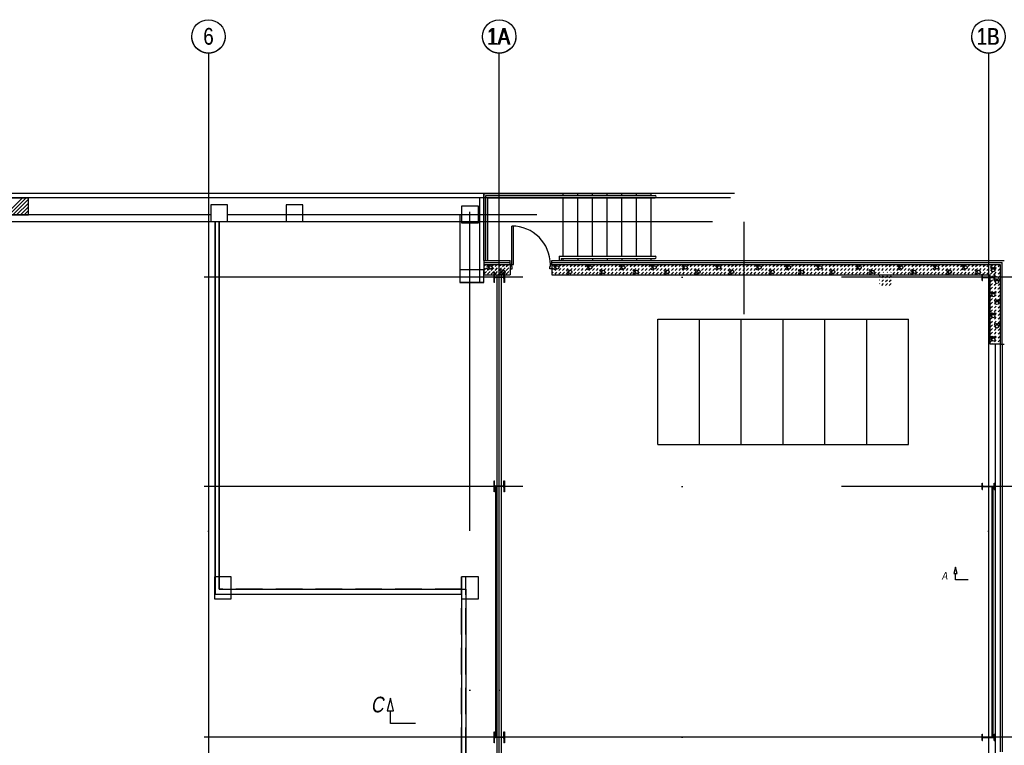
# Model space of a CAD drawing. Header units: millimetres. Extents: x 226749 to 325316, y -44191 to 40236.
# Tile 162 of 164: x 259763 to 283313, y 22889 to 40236. Entities that reach past the tile are written whole.
import ezdxf

# ---------------------------------------------------------------- set-up
doc = ezdxf.new("R2010")
doc.units = ezdxf.units.MM
doc.header["$LTSCALE"] = 100
doc.linetypes.add('DASHDOT', pattern=[25.4, 12.7, -6.35, 0, -6.35])
doc.linetypes.add('HIDDEN', pattern=[9.525, 6.35, -3.175])
doc.layers.add('KG_Building', color=8, linetype='Continuous')
doc.layers.add('KG_BuildingAxis', color=4, linetype='DASHDOT')
doc.styles.add('wymiar', font='arial.ttf', dxfattribs={"width": 0.8})
doc.linetypes.add('ZIGZAG', pattern='A,0.00254,-5.08,[131,ltypeshp.shx,S=5.08,R=0,X=-5.08,Y=0],-10.16,[131,ltypeshp.shx,S=5.08,R=180,X=5.08,Y=0],-5.08', length=20.32254)

msp = doc.modelspace()

# ---------------------------------------------------------------- hatches: boundary and pattern name
h = msp.add_hatch()
h.set_pattern_fill('DASH', color=256, scale=20, angle=45)
h.set_pattern_definition([(45, (312278.43, 34080), (0, 89.80256), [63.5, -63.5])])
h.paths.add_polyline_path([(271233.43, 34380), (270863.43, 34380), (270863.43, 34140), (271108.43, 34140), (271108.43, 34210), (271120.93, 34210), (271120.93, 34140), (271233.43, 34140)])
h.paths.add_polyline_path([(271493.43, 34380), (271233.43, 34380), (271233.43, 34140), (271345.93, 34140), (271345.93, 34210), (271358.43, 34210), (271358.43, 34140), (271493.43, 34140)])

# ---------------------------------------------------------------- linework, layer by layer
at = {"ltscale": 6}
for p, q in [((264278.43, 39436.07), (264278.43, -43390.58)), ((271233.43, 12780), (271233.43, 39436.07)), ((282933.43, 39436.07), (282933.43, 12780)), ((272493.43, 34480), (283313.43, 34480)), ((272493.43, 34380), (283213.43, 34380)), ((283213.43, 34380), (283213.43, 22730)), ((283213.43, 34380), (283213.43, 32480)), ((272493.43, 34140), (282973.43, 34140)), ((282973.43, 32480), (282973.43, 34140)), ((283213.43, 32480), (282973.43, 32480)), ((283213.43, 32480), (283313.43, 32480)), ((325315.93, 23080), (268778.43, 23080))]:
    msp.add_line(p, q, dxfattribs=at)
for p, q in [((270863.43, 36080), (252363.43, 36080)), ((276863.43, 36080), (258363.43, 36080)), ((270863.43, 36080), (274863.43, 36080)), ((270863.43, 34480), (270863.43, 36080)), ((270863.43, 36080), (270863.43, 34260)), ((270863.43, 36080), (274863.43, 36080)), ((270863.43, 34480), (270863.43, 36080)), ((270863.43, 36080), (270863.43, 34260)), ((272763.43, 36030), (272763.43, 36080)), ((272763.43, 36030), (272763.43, 36080)), ((272763.43, 36030), (272763.43, 36080)), ((272763.43, 36030), (272763.43, 36080)), ((273113.43, 36030), (273113.43, 36080)), ((273113.43, 36030), (273113.43, 36080)), ((273113.43, 36030), (273113.43, 36080)), ((273113.43, 36030), (273113.43, 36080)), ((273463.43, 36030), (273463.43, 36080)), ((273463.43, 36030), (273463.43, 36080)), ((273463.43, 36030), (273463.43, 36080)), ((273463.43, 36030), (273463.43, 36080)), ((273813.43, 36030), (273813.43, 36080)), ((273813.43, 36030), (273813.43, 36080)), ((273813.43, 36030), (273813.43, 36080)), ((273813.43, 36030), (273813.43, 36080)), ((274163.43, 36030), (274163.43, 36080)), ((274163.43, 36030), (274163.43, 36080)), ((274163.43, 36030), (274163.43, 36080)), ((274163.43, 36030), (274163.43, 36080)), ((274513.43, 36030), (274513.43, 36080)), ((274513.43, 36030), (274513.43, 36080)), ((274513.43, 36030), (274513.43, 36080)), ((274513.43, 36030), (274513.43, 36080)), ((274863.43, 36030), (274863.43, 36080)), ((274863.43, 36030), (274863.43, 36080)), ((274863.43, 36030), (274863.43, 36080)), ((274863.43, 36030), (274863.43, 36080)), ((258973.43, 35980), (259973.43, 35980)), ((259420.66, 35570), (259830.66, 35980)), ((259510.46, 35570), (259920.46, 35980)), ((259600.27, 35570), (259973.43, 35943.17)), ((259690.07, 35570), (259973.43, 35853.36)), ((259973.43, 35570), (259973.43, 35980)), ((270913.43, 36030, 0), (274963.43, 36030)), ((270913.43, 34480), (270913.43, 36030)), ((270913.43, 36030), (274963.43, 36030)), ((270913.43, 34480), (270913.43, 36030)), ((270963.43, 35980), (274963.43, 35980)), ((270963.43, 34480), (270963.43, 35980)), ((270963.43, 35980), (274963.43, 35980)), ((270963.43, 34480), (270963.43, 35980)), ((272763.43, 34580), (272763.43, 35980)), ((272763.43, 34580), (272763.43, 35980)), ((273113.43, 34580), (273113.43, 35980)), ((273113.43, 34580), (273113.43, 35980)), ((273463.43, 34580), (273463.43, 35980)), ((273463.43, 34580), (273463.43, 35980)), ((273813.43, 34580), (273813.43, 35980)), ((273813.43, 34580), (273813.43, 35980)), ((274163.43, 34580), (274163.43, 35980)), ((274163.43, 34580), (274163.43, 35980)), ((274513.43, 34580), (274513.43, 35980)), ((274513.43, 34580), (274513.43, 35980)), ((274863.43, 34580), (274863.43, 35980)), ((274863.43, 34580), (274863.43, 35980)), ((258973.43, 35570), (259973.43, 35570)), ((259779.87, 35570), (259973.43, 35763.56)), ((259869.67, 35570), (259973.43, 35673.76)), ((259959.48, 35570), (259973.43, 35583.96)), ((270863.43, 34480), (271493.43, 34480)), ((270863.43, 34480), (271493.43, 34480)), ((271493.43, 34380), (271493.43, 34480)), ((271493.43, 34380), (271493.43, 34480)), ((272493.43, 34480), (283313.43, 34480)), ((272493.43, 34380), (272493.43, 34480)), ((272493.43, 34380), (272493.43, 34480)), ((272663.43, 34580), (274963.43, 34580)), ((272663.43, 34580), (272663.43, 34480)), ((272663.43, 34580), (274963.43, 34580)), ((272663.43, 34580), (272663.43, 34480)), ((272713.43, 34530), (274963.43, 34530)), ((272713.43, 34530), (272713.43, 34480)), ((272713.43, 34530), (274963.43, 34530)), ((272713.43, 34530), (272713.43, 34480)), ((272763.43, 34480), (272763.43, 34530)), ((272763.43, 34480), (272763.43, 34530)), ((272763.43, 34480), (274863.43, 34480)), ((272763.43, 34480), (274863.43, 34480)), ((273113.43, 34530), (273113.43, 34480)), ((273113.43, 34530), (273113.43, 34480)), ((273463.43, 34530), (273463.43, 34480)), ((273463.43, 34530), (273463.43, 34480)), ((273813.43, 34530), (273813.43, 34480)), ((273813.43, 34530), (273813.43, 34480)), ((274163.43, 34530), (274163.43, 34480)), ((274163.43, 34530), (274163.43, 34480)), ((274513.43, 34530), (274513.43, 34480)), ((274513.43, 34530), (274513.43, 34480)), ((274863.43, 34480), (274863.43, 34530)), ((274863.43, 34480), (274863.43, 34530)), ((270863.43, 34260), (270763.43, 34260)), ((270863.43, 34380), (271493.43, 34380)), ((270863.43, 34380), (270863.43, 34140)), ((270863.43, 34380), (271493.43, 34380)), ((270863.43, 34380), (270863.43, 34140)), ((270863.43, 34333.84), (270908.06, 34378.47)), ((270863.43, 34244.04), (270908.06, 34288.66)), ((270863.43, 34154.23), (270908.06, 34198.86)), ((270952.96, 34333.56), (270997.86, 34378.47)), ((270952.96, 34243.76), (270997.86, 34288.66)), ((270952.96, 34153.96), (270997.86, 34198.86)), ((271042.76, 34333.56), (271087.66, 34378.47)), ((271042.76, 34243.76), (271087.66, 34288.66)), ((271042.76, 34153.96), (271087.66, 34198.86)), ((271108.43, 33950), (271108.43, 34210)), ((271108.43, 34210), (271120.93, 34210)), ((271108.43, 33950), (271108.43, 34210)), ((271108.43, 34210), (271120.93, 34210)), ((271120.93, 34107.75), (271120.93, 34210)), ((271120.93, 34107.75), (271120.93, 34210)), ((271132.57, 34333.56), (271177.47, 34378.47)), ((271132.57, 34243.76), (271177.47, 34288.66)), ((271132.57, 34153.96), (271177.47, 34198.86)), ((271222.37, 34333.56), (271233.43, 34344.63)), ((271222.37, 34243.76), (271233.43, 34254.83)), ((271222.37, 34153.96), (271233.43, 34165.02)), ((271233.43, 34344.63), (271267.27, 34378.47)), ((271233.43, 34254.83), (271267.27, 34288.66)), ((271233.43, 34165.02), (271267.27, 34198.86)), ((271312.17, 34333.56), (271357.07, 34378.47)), ((271312.17, 34243.76), (271357.07, 34288.66)), ((271312.17, 34153.96), (271345.93, 34187.72)), ((271345.93, 34210), (271358.43, 34210)), ((271345.93, 34107.75), (271345.93, 34210)), ((271345.93, 34210), (271358.43, 34210)), ((271345.93, 34107.75), (271345.93, 34210)), ((271358.43, 34210), (271358.43, 33950)), ((271358.43, 34210), (271358.43, 33950)), ((271401.97, 34333.56), (271446.87, 34378.47)), ((271401.97, 34243.76), (271446.87, 34288.66)), ((271401.97, 34153.96), (271446.87, 34198.86)), ((271491.78, 34333.56), (271493.43, 34335.22)), ((271491.78, 34243.76), (271493.43, 34245.42)), ((271491.78, 34153.96), (271493.43, 34155.62)), ((271493.43, 34380), (271493.43, 34140)), ((271493.43, 34380), (271493.43, 34140)), ((272493.43, 34380), (283213.43, 34380)), ((272493.43, 34380), (272493.43, 34140)), ((272493.43, 34380), (272493.43, 34140)), ((272493.43, 34347.39), (272524.51, 34378.47)), ((272493.43, 34257.59), (272524.51, 34288.66)), ((272493.43, 34167.79), (272524.51, 34198.86)), ((272569.41, 34333.56), (272614.31, 34378.47)), ((272569.41, 34243.76), (272614.31, 34288.66)), ((272569.41, 34153.96), (272614.31, 34198.86)), ((272659.21, 34333.56), (272704.11, 34378.47)), ((272659.21, 34243.76), (272704.11, 34288.66)), ((272659.21, 34153.96), (272704.11, 34198.86)), ((272749.01, 34333.56), (272793.91, 34378.47)), ((272749.01, 34243.76), (272793.91, 34288.66)), ((272749.01, 34153.96), (272793.91, 34198.86)), ((272838.81, 34333.56), (272883.72, 34378.47)), ((272838.81, 34243.76), (272883.72, 34288.66)), ((272838.81, 34153.96), (272883.72, 34198.86)), ((272928.62, 34333.56), (272973.52, 34378.47)), ((272928.62, 34243.76), (272973.52, 34288.66)), ((272928.62, 34153.96), (272973.52, 34198.86)), ((273018.42, 34333.56), (273063.32, 34378.47)), ((273018.42, 34243.76), (273063.32, 34288.66)), ((273018.42, 34153.96), (273063.32, 34198.86)), ((273108.22, 34333.56), (273153.12, 34378.47)), ((273108.22, 34243.76), (273153.12, 34288.66)), ((273108.22, 34153.96), (273153.12, 34198.86)), ((273198.02, 34333.56), (273242.93, 34378.47)), ((273198.02, 34243.76), (273242.93, 34288.66)), ((273198.02, 34153.96), (273242.93, 34198.86)), ((273287.83, 34333.56), (273332.73, 34378.47)), ((273287.83, 34243.76), (273332.73, 34288.66)), ((273287.83, 34153.96), (273332.73, 34198.86)), ((273377.63, 34333.56), (273422.53, 34378.47)), ((273377.63, 34243.76), (273422.53, 34288.66)), ((273377.63, 34153.96), (273422.53, 34198.86)), ((273467.43, 34333.56), (273512.33, 34378.47)), ((273467.43, 34243.76), (273512.33, 34288.66)), ((273467.43, 34153.96), (273512.33, 34198.86)), ((273557.23, 34333.56), (273602.14, 34378.47)), ((273557.23, 34243.76), (273602.14, 34288.66)), ((273557.23, 34153.96), (273602.14, 34198.86)), ((273647.04, 34333.56), (273691.94, 34378.47)), ((273647.04, 34243.76), (273691.94, 34288.66)), ((273647.04, 34153.96), (273691.94, 34198.86)), ((273736.84, 34333.56), (273781.74, 34378.47)), ((273736.84, 34243.76), (273781.74, 34288.66)), ((273736.84, 34153.96), (273781.74, 34198.86)), ((273826.64, 34333.56), (273871.54, 34378.47)), ((273826.64, 34243.76), (273871.54, 34288.66)), ((273826.64, 34153.96), (273871.54, 34198.86)), ((273916.44, 34333.56), (273961.35, 34378.47)), ((273916.44, 34243.76), (273961.35, 34288.66)), ((273916.44, 34153.96), (273961.35, 34198.86)), ((274006.25, 34333.56), (274051.15, 34378.47)), ((274006.25, 34243.76), (274051.15, 34288.66)), ((274006.25, 34153.96), (274051.15, 34198.86)), ((274096.05, 34333.56), (274140.95, 34378.47)), ((274096.05, 34243.76), (274140.95, 34288.66)), ((274096.05, 34153.96), (274140.95, 34198.86)), ((274185.85, 34333.56), (274230.75, 34378.47)), ((274185.85, 34243.76), (274230.75, 34288.66)), ((274185.85, 34153.96), (274230.75, 34198.86)), ((274275.65, 34333.56), (274320.56, 34378.47)), ((274275.65, 34243.76), (274320.56, 34288.66)), ((274275.65, 34153.96), (274320.56, 34198.86)), ((274365.46, 34333.56), (274410.36, 34378.47)), ((274365.46, 34243.76), (274410.36, 34288.66)), ((274365.46, 34153.96), (274410.36, 34198.86)), ((274455.26, 34333.56), (274500.16, 34378.47)), ((274455.26, 34243.76), (274500.16, 34288.66)), ((274455.26, 34153.96), (274500.16, 34198.86)), ((274545.06, 34333.56), (274589.96, 34378.47)), ((274545.06, 34243.76), (274589.96, 34288.66)), ((274545.06, 34153.96), (274589.96, 34198.86)), ((274634.87, 34333.56), (274679.77, 34378.47)), ((274634.87, 34243.76), (274679.77, 34288.66)), ((274634.87, 34153.96), (274679.77, 34198.86)), ((274724.67, 34333.56), (274769.57, 34378.47)), ((274724.67, 34243.76), (274769.57, 34288.66)), ((274724.67, 34153.96), (274769.57, 34198.86)), ((274814.47, 34333.56), (274859.37, 34378.47)), ((274814.47, 34243.76), (274859.37, 34288.66)), ((274814.47, 34153.96), (274859.37, 34198.86)), ((274904.27, 34333.56), (274949.17, 34378.47)), ((274904.27, 34243.76), (274949.17, 34288.66)), ((274904.27, 34153.96), (274949.17, 34198.86)), ((274994.08, 34333.56), (275038.98, 34378.47)), ((274994.08, 34243.76), (275038.98, 34288.66)), ((274994.08, 34153.96), (275038.98, 34198.86)), ((275083.88, 34333.56), (275128.78, 34378.47)), ((275083.88, 34243.76), (275128.78, 34288.66)), ((275083.88, 34153.96), (275128.78, 34198.86)), ((275173.68, 34333.56), (275218.58, 34378.47)), ((275173.68, 34243.76), (275218.58, 34288.66)), ((275173.68, 34153.96), (275218.58, 34198.86)), ((275263.48, 34333.56), (275308.38, 34378.47)), ((275263.48, 34243.76), (275308.38, 34288.66)), ((275263.48, 34153.96), (275308.38, 34198.86)), ((275353.29, 34333.56), (275398.19, 34378.47)), ((275353.29, 34243.76), (275398.19, 34288.66)), ((275353.29, 34153.96), (275398.19, 34198.86)), ((275443.09, 34333.56), (275487.99, 34378.47)), ((275443.09, 34243.76), (275487.99, 34288.66)), ((275443.09, 34153.96), (275487.99, 34198.86)), ((275532.89, 34333.56), (275577.79, 34378.47)), ((275532.89, 34243.76), (275577.79, 34288.66)), ((275532.89, 34153.96), (275577.79, 34198.86)), ((275622.69, 34333.56), (275667.59, 34378.47)), ((275622.69, 34243.76), (275667.59, 34288.66)), ((275622.69, 34153.96), (275667.59, 34198.86)), ((275712.5, 34333.56), (275757.4, 34378.47)), ((275712.5, 34243.76), (275757.4, 34288.66)), ((275712.5, 34153.96), (275757.4, 34198.86)), ((275802.3, 34333.56), (275847.2, 34378.47)), ((275802.3, 34243.76), (275847.2, 34288.66)), ((275802.3, 34153.96), (275847.2, 34198.86)), ((275892.1, 34333.56), (275937, 34378.47)), ((275892.1, 34243.76), (275937, 34288.66)), ((275892.1, 34153.96), (275937, 34198.86)), ((275981.9, 34333.56), (276026.8, 34378.47)), ((275981.9, 34243.76), (276026.8, 34288.66)), ((275981.9, 34153.96), (276026.8, 34198.86)), ((276071.71, 34333.56), (276116.61, 34378.47)), ((276071.71, 34243.76), (276116.61, 34288.66)), ((276071.71, 34153.96), (276116.61, 34198.86)), ((276161.51, 34333.56), (276206.41, 34378.47)), ((276161.51, 34243.76), (276206.41, 34288.66)), ((276161.51, 34153.96), (276206.41, 34198.86)), ((276251.31, 34333.56), (276296.21, 34378.47)), ((276251.31, 34243.76), (276296.21, 34288.66)), ((276251.31, 34153.96), (276296.21, 34198.86)), ((276341.11, 34333.56), (276386.02, 34378.47)), ((276341.11, 34243.76), (276386.02, 34288.66)), ((276341.11, 34153.96), (276386.02, 34198.86)), ((276430.92, 34333.56), (276475.82, 34378.47)), ((276430.92, 34243.76), (276475.82, 34288.66)), ((276430.92, 34153.96), (276475.82, 34198.86)), ((276520.72, 34333.56), (276565.62, 34378.47)), ((276520.72, 34243.76), (276565.62, 34288.66)), ((276520.72, 34153.96), (276565.62, 34198.86)), ((276610.52, 34333.56), (276655.42, 34378.47)), ((276610.52, 34243.76), (276655.42, 34288.66)), ((276610.52, 34153.96), (276655.42, 34198.86)), ((276700.32, 34333.56), (276745.23, 34378.47)), ((276700.32, 34243.76), (276745.23, 34288.66)), ((276700.32, 34153.96), (276745.23, 34198.86)), ((276790.13, 34333.56), (276835.03, 34378.47)), ((276790.13, 34243.76), (276835.03, 34288.66)), ((276790.13, 34153.96), (276835.03, 34198.86)), ((276879.93, 34333.56), (276924.83, 34378.47)), ((276879.93, 34243.76), (276924.83, 34288.66)), ((276879.93, 34153.96), (276924.83, 34198.86)), ((276969.73, 34333.56), (277014.63, 34378.47)), ((276969.73, 34243.76), (277014.63, 34288.66)), ((276969.73, 34153.96), (277014.63, 34198.86)), ((277059.53, 34333.56), (277083.43, 34357.46)), ((277059.53, 34243.76), (277083.43, 34267.66)), ((277059.53, 34153.96), (277083.43, 34177.86)), ((277083.43, 34357.46), (277104.44, 34378.47)), ((277083.43, 34267.66), (277104.44, 34288.66)), ((277083.43, 34177.86), (277104.44, 34198.86)), ((277149.34, 34333.56), (277194.24, 34378.47)), ((277149.34, 34243.76), (277194.24, 34288.66)), ((277149.34, 34153.96), (277194.24, 34198.86)), ((277239.14, 34333.56), (277284.04, 34378.47)), ((277239.14, 34243.76), (277284.04, 34288.66)), ((277239.14, 34153.96), (277284.04, 34198.86)), ((277328.94, 34333.56), (277373.84, 34378.47)), ((277328.94, 34243.76), (277373.84, 34288.66)), ((277328.94, 34153.96), (277373.84, 34198.86)), ((277418.74, 34333.56), (277463.65, 34378.47)), ((277418.74, 34243.76), (277463.65, 34288.66)), ((277418.74, 34153.96), (277463.65, 34198.86)), ((277508.55, 34333.56), (277553.45, 34378.47)), ((277508.55, 34243.76), (277553.45, 34288.66)), ((277508.55, 34153.96), (277553.45, 34198.86)), ((277598.35, 34333.56), (277643.25, 34378.47)), ((277598.35, 34243.76), (277643.25, 34288.66)), ((277598.35, 34153.96), (277643.25, 34198.86)), ((277688.15, 34333.56), (277733.05, 34378.47)), ((277688.15, 34243.76), (277733.05, 34288.66)), ((277688.15, 34153.96), (277733.05, 34198.86)), ((277777.95, 34333.56), (277822.86, 34378.47)), ((277777.95, 34243.76), (277822.86, 34288.66)), ((277777.95, 34153.96), (277822.86, 34198.86)), ((277867.76, 34333.56), (277912.66, 34378.47)), ((277867.76, 34243.76), (277912.66, 34288.66)), ((277867.76, 34153.96), (277912.66, 34198.86)), ((277957.56, 34333.56), (278002.46, 34378.47)), ((277957.56, 34243.76), (278002.46, 34288.66)), ((277957.56, 34153.96), (278002.46, 34198.86)), ((278047.36, 34333.56), (278092.26, 34378.47)), ((278047.36, 34243.76), (278092.26, 34288.66)), ((278047.36, 34153.96), (278092.26, 34198.86)), ((278137.17, 34333.56), (278182.07, 34378.47)), ((278137.17, 34243.76), (278182.07, 34288.66)), ((278137.17, 34153.96), (278182.07, 34198.86)), ((278226.97, 34333.56), (278271.87, 34378.47)), ((278226.97, 34243.76), (278271.87, 34288.66)), ((278226.97, 34153.96), (278271.87, 34198.86)), ((278316.77, 34333.56), (278361.67, 34378.47)), ((278316.77, 34243.76), (278361.67, 34288.66)), ((278316.77, 34153.96), (278361.67, 34198.86)), ((278406.57, 34333.56), (278451.47, 34378.47)), ((278406.57, 34243.76), (278451.47, 34288.66)), ((278406.57, 34153.96), (278451.47, 34198.86)), ((278496.38, 34333.56), (278541.28, 34378.47)), ((278496.38, 34243.76), (278541.28, 34288.66)), ((278496.38, 34153.96), (278541.28, 34198.86)), ((278586.18, 34333.56), (278631.08, 34378.47)), ((278586.18, 34243.76), (278631.08, 34288.66)), ((278586.18, 34153.96), (278631.08, 34198.86)), ((278675.98, 34333.56), (278720.88, 34378.47)), ((278675.98, 34243.76), (278720.88, 34288.66)), ((278675.98, 34153.96), (278720.88, 34198.86)), ((278765.78, 34333.56), (278810.68, 34378.47)), ((278765.78, 34243.76), (278810.68, 34288.66)), ((278765.78, 34153.96), (278810.68, 34198.86)), ((278855.59, 34333.56), (278900.49, 34378.47)), ((278855.59, 34243.76), (278900.49, 34288.66)), ((278855.59, 34153.96), (278900.49, 34198.86)), ((278945.39, 34333.56), (278990.29, 34378.47)), ((278945.39, 34243.76), (278990.29, 34288.66)), ((278945.39, 34153.96), (278990.29, 34198.86)), ((279035.19, 34333.56), (279080.09, 34378.47)), ((279035.19, 34243.76), (279080.09, 34288.66)), ((279035.19, 34153.96), (279080.09, 34198.86)), ((279124.99, 34333.56), (279169.89, 34378.47)), ((279124.99, 34243.76), (279169.89, 34288.66)), ((279124.99, 34153.96), (279169.89, 34198.86)), ((279214.8, 34333.56), (279259.7, 34378.47)), ((279214.8, 34243.76), (279259.7, 34288.66)), ((279214.8, 34153.96), (279259.7, 34198.86)), ((279304.6, 34333.56), (279349.5, 34378.47)), ((279304.6, 34243.76), (279349.5, 34288.66)), ((279304.6, 34153.96), (279349.5, 34198.86)), ((279394.4, 34333.56), (279439.3, 34378.47)), ((279394.4, 34243.76), (279439.3, 34288.66)), ((279394.4, 34153.96), (279439.3, 34198.86)), ((279484.2, 34333.56), (279529.1, 34378.47)), ((279484.2, 34243.76), (279529.1, 34288.66)), ((279484.2, 34153.96), (279529.1, 34198.86)), ((279574.01, 34333.56), (279618.91, 34378.47)), ((279574.01, 34243.76), (279618.91, 34288.66)), ((279574.01, 34153.96), (279618.91, 34198.86)), ((279663.81, 34333.56), (279708.71, 34378.47)), ((279663.81, 34243.76), (279708.71, 34288.66)), ((279663.81, 34153.96), (279708.71, 34198.86)), ((279753.61, 34333.56), (279798.51, 34378.47)), ((279753.61, 34243.76), (279798.51, 34288.66)), ((279753.61, 34153.96), (279798.51, 34198.86)), ((279843.41, 34333.56), (279888.32, 34378.47)), ((279843.41, 34243.76), (279888.32, 34288.66)), ((279843.41, 34153.96), (279888.32, 34198.86)), ((279933.22, 34333.56), (279978.12, 34378.47)), ((279933.22, 34243.76), (279978.12, 34288.66)), ((279933.22, 34153.96), (279978.12, 34198.86)), ((280023.02, 34333.56), (280067.92, 34378.47)), ((280023.02, 34243.76), (280067.92, 34288.66)), ((280023.02, 34153.96), (280067.92, 34198.86)), ((280112.82, 34333.56), (280157.72, 34378.47)), ((280112.82, 34243.76), (280157.72, 34288.66)), ((280112.82, 34153.96), (280157.72, 34198.86)), ((280202.62, 34333.56), (280247.53, 34378.47)), ((280202.62, 34243.76), (280247.53, 34288.66)), ((280202.62, 34153.96), (280247.53, 34198.86)), ((280292.43, 34333.56), (280337.33, 34378.47)), ((280292.43, 34243.76), (280337.33, 34288.66)), ((280292.43, 34153.96), (280337.33, 34198.86)), ((280382.23, 34333.56), (280427.13, 34378.47)), ((280382.23, 34243.76), (280427.13, 34288.66)), ((280418.27, 34190), (280427.13, 34198.86)), ((280472.03, 34333.56), (280516.93, 34378.47)), ((280472.03, 34243.76), (280516.93, 34288.66)), ((280508.07, 34190), (280516.93, 34198.86)), ((280561.83, 34333.56), (280606.74, 34378.47)), ((280561.83, 34243.76), (280606.74, 34288.66)), ((280597.88, 34190), (280606.74, 34198.86)), ((280651.64, 34333.56), (280696.54, 34378.47)), ((280651.64, 34243.76), (280696.54, 34288.66)), ((280651.64, 34153.96), (280696.54, 34198.86)), ((280741.44, 34333.56), (280786.34, 34378.47)), ((280741.44, 34243.76), (280786.34, 34288.66)), ((280741.44, 34153.96), (280786.34, 34198.86)), ((280831.24, 34333.56), (280876.14, 34378.47)), ((280831.24, 34243.76), (280876.14, 34288.66)), ((280831.24, 34153.96), (280876.14, 34198.86)), ((280921.04, 34333.56), (280965.95, 34378.47)), ((280921.04, 34243.76), (280965.95, 34288.66)), ((280921.04, 34153.96), (280965.95, 34198.86)), ((281010.85, 34333.56), (281055.75, 34378.47)), ((281010.85, 34243.76), (281055.75, 34288.66)), ((281010.85, 34153.96), (281055.75, 34198.86)), ((281100.65, 34333.56), (281145.55, 34378.47)), ((281100.65, 34243.76), (281145.55, 34288.66)), ((281100.65, 34153.96), (281145.55, 34198.86)), ((281190.45, 34333.56), (281235.35, 34378.47)), ((281190.45, 34243.76), (281235.35, 34288.66)), ((281190.45, 34153.96), (281235.35, 34198.86)), ((281280.25, 34333.56), (281325.16, 34378.47)), ((281280.25, 34243.76), (281325.16, 34288.66)), ((281280.25, 34153.96), (281325.16, 34198.86)), ((281370.06, 34333.56), (281414.96, 34378.47)), ((281370.06, 34243.76), (281414.96, 34288.66)), ((281370.06, 34153.96), (281414.96, 34198.86)), ((281459.86, 34333.56), (281504.76, 34378.47)), ((281459.86, 34243.76), (281504.76, 34288.66)), ((281459.86, 34153.96), (281504.76, 34198.86)), ((281549.66, 34333.56), (281594.56, 34378.47)), ((281549.66, 34243.76), (281594.56, 34288.66)), ((281549.66, 34153.96), (281594.56, 34198.86)), ((281639.47, 34333.56), (281684.37, 34378.47)), ((281639.47, 34243.76), (281684.37, 34288.66)), ((281639.47, 34153.96), (281684.37, 34198.86)), ((281729.27, 34333.56), (281774.17, 34378.47)), ((281729.27, 34243.76), (281774.17, 34288.66)), ((281729.27, 34153.96), (281774.17, 34198.86)), ((281819.07, 34333.56), (281863.97, 34378.47)), ((281819.07, 34243.76), (281863.97, 34288.66)), ((281819.07, 34153.96), (281863.97, 34198.86)), ((281908.87, 34333.56), (281953.77, 34378.47)), ((281908.87, 34243.76), (281953.77, 34288.66)), ((281908.87, 34153.96), (281953.77, 34198.86)), ((281998.68, 34333.56), (282043.58, 34378.47)), ((281998.68, 34243.76), (282043.58, 34288.66)), ((281998.68, 34153.96), (282043.58, 34198.86)), ((282088.48, 34333.56), (282133.38, 34378.47)), ((282088.48, 34243.76), (282133.38, 34288.66)), ((282088.48, 34153.96), (282133.38, 34198.86)), ((282178.28, 34333.56), (282223.18, 34378.47)), ((282178.28, 34243.76), (282223.18, 34288.66)), ((282178.28, 34153.96), (282223.18, 34198.86)), ((282268.08, 34333.56), (282312.98, 34378.47)), ((282268.08, 34243.76), (282312.98, 34288.66)), ((282268.08, 34153.96), (282312.98, 34198.86)), ((282357.89, 34333.56), (282402.79, 34378.47)), ((282357.89, 34243.76), (282402.79, 34288.66)), ((282357.89, 34153.96), (282402.79, 34198.86)), ((282447.69, 34333.56), (282492.59, 34378.47)), ((282447.69, 34243.76), (282492.59, 34288.66)), ((282447.69, 34153.96), (282492.59, 34198.86)), ((282537.49, 34333.56), (282582.39, 34378.47)), ((282537.49, 34243.76), (282582.39, 34288.66)), ((282537.49, 34153.96), (282582.39, 34198.86)), ((282627.29, 34333.56), (282672.19, 34378.47)), ((282627.29, 34243.76), (282672.19, 34288.66)), ((282627.29, 34153.96), (282672.19, 34198.86)), ((282717.1, 34333.56), (282762, 34378.47)), ((282717.1, 34243.76), (282762, 34288.66)), ((282717.1, 34153.96), (282762, 34198.86)), ((282783.43, 34155), (282794.13, 34155)), ((282783.43, 34005), (282783.43, 34155)), ((282783.43, 34155), (282794.13, 34155)), ((282783.43, 34005), (282783.43, 34155)), ((282794.13, 34098.55), (282794.13, 34155)), ((282794.13, 34098.55), (282794.13, 34155)), ((282806.9, 34333.56), (282851.8, 34378.47)), ((282806.9, 34243.76), (282851.8, 34288.66)), ((282806.9, 34153.96), (282851.8, 34198.86)), ((282896.7, 34333.56), (282933.43, 34370.29)), ((282896.7, 34243.76), (282933.43, 34280.49)), ((282896.7, 34153.96), (282933.43, 34190.69)), ((282933.43, 34370.29), (282941.6, 34378.47)), ((282933.43, 34280.49), (282941.6, 34288.66)), ((282933.43, 34190.69), (282941.6, 34198.86)), ((282986.5, 34333.56), (283031.4, 34378.47)), ((282986.5, 34243.76), (283031.4, 34288.66)), ((282986.5, 34153.96), (283031.4, 34198.86)), ((283072.73, 34155), (283083.43, 34155)), ((283072.73, 34098.55), (283072.73, 34155)), ((283072.73, 34155), (283083.43, 34155)), ((283072.73, 34098.55), (283072.73, 34155)), ((283076.31, 34333.56), (283121.21, 34378.47)), ((283076.31, 34243.76), (283121.21, 34288.66)), ((283076.31, 34153.96), (283121.21, 34198.86)), ((283083.43, 34005), (283083.43, 34155)), ((283083.43, 34005), (283083.43, 34155)), ((283166.11, 34333.56), (283211.01, 34378.47)), ((283166.11, 34243.76), (283211.01, 34288.66)), ((283166.11, 34153.96), (283211.01, 34198.86)), ((283213.43, 34380), (283213.43, 22730)), ((283213.43, 34380), (283213.43, 32480)), ((270863.43, 34140), (271493.43, 34140)), ((270863.43, 34140), (271493.43, 34140)), ((271120.93, 33950), (271108.43, 33950)), ((271120.93, 33950), (271108.43, 33950)), ((271120.93, 33950), (271120.93, 34052.25)), ((271120.93, 33950), (271120.93, 34052.25)), ((271321.93, 34083.75), (271144.93, 34083.75)), ((271321.93, 34083.75), (271144.93, 34083.75)), ((271321.93, 34076.25), (271144.93, 34076.25)), ((271321.93, 34076.25), (271144.93, 34076.25)), ((271183.43, 21974.4), (271183.43, 34140)), ((271283.43, 20604.4), (271283.43, 34140)), ((271345.93, 34052.25), (271345.93, 33950)), ((271345.93, 34052.25), (271345.93, 33950)), ((271358.43, 33950), (271345.93, 33950)), ((271358.43, 33950), (271345.93, 33950)), ((272493.43, 34140), (282973.43, 34140)), ((280331.91, 34103.64), (280337.33, 34109.06)), ((280331.91, 34013.83), (280337.33, 34019.25)), ((280331.91, 33924.03), (280337.33, 33929.45)), ((280382.23, 34064.16), (280427.13, 34109.06)), ((280382.23, 33974.35), (280427.13, 34019.25)), ((280382.23, 33884.55), (280427.13, 33929.45)), ((280472.03, 34064.16), (280516.93, 34109.06)), ((280472.03, 33974.35), (280516.93, 34019.25)), ((280472.03, 33884.55), (280516.93, 33929.45)), ((280561.83, 34064.16), (280606.74, 34109.06)), ((280561.83, 33974.35), (280606.74, 34019.25)), ((280561.83, 33884.55), (280606.74, 33929.45)), ((282783.43, 34005), (282794.13, 34005)), ((282783.43, 34005), (282794.13, 34005)), ((282794.13, 34005), (282794.13, 34061.45)), ((282794.13, 34005), (282794.13, 34061.45)), ((282809.13, 34083.55), (283057.73, 34083.55)), ((282809.13, 34083.55), (283057.73, 34083.55)), ((282809.13, 34076.45), (283057.73, 34076.45)), ((282809.13, 34076.45), (283057.73, 34076.45)), ((282973.43, 32480), (282973.43, 34140)), ((282986.5, 34064.16), (283002.35, 34080)), ((282986.5, 33974.35), (283031.4, 34019.25)), ((282986.5, 33884.55), (283031.4, 33929.45)), ((283002.35, 34080), (283031.4, 34109.06)), ((283072.73, 34005), (283072.73, 34061.45)), ((283072.73, 34005), (283072.73, 34061.45)), ((283072.73, 34005), (283083.43, 34005)), ((283072.73, 34005), (283083.43, 34005)), ((283076.31, 34064.16), (283092.15, 34080)), ((283076.31, 33974.35), (283093.43, 33991.48)), ((283092.15, 34080), (283121.21, 34109.06)), ((283093.43, 33991.48), (283098.78, 33996.83)), ((283093.43, 33901.68), (283121.21, 33929.45)), ((283098.78, 33996.83), (283121.21, 34019.25)), ((283166.11, 34064.16), (283181.95, 34080)), ((283166.11, 33974.35), (283211.01, 34019.25)), ((283166.11, 33884.55), (283211.01, 33929.45)), ((283181.95, 34080), (283211.01, 34109.06)), ((282986.5, 33794.75), (283031.4, 33839.65)), ((282986.5, 33704.95), (283031.4, 33749.85)), ((283076.31, 33884.55), (283093.43, 33901.68)), ((283076.31, 33794.75), (283093.43, 33811.87)), ((283076.31, 33704.95), (283093.43, 33722.07)), ((283093.43, 33811.87), (283121.21, 33839.65)), ((283093.43, 33722.07), (283121.21, 33749.85)), ((283166.11, 33794.75), (283177.75, 33806.39)), ((283166.11, 33704.95), (283204.07, 33742.91)), ((283177.75, 33806.39), (283211.01, 33839.65)), ((283204.07, 33742.91), (283211.01, 33749.85)), ((282986.5, 33615.14), (283031.4, 33660.04)), ((282986.5, 33525.34), (283031.4, 33570.24)), ((282986.5, 33435.54), (283031.4, 33480.44)), ((283076.31, 33615.14), (283093.43, 33632.27)), ((283076.31, 33525.34), (283093.43, 33542.47)), ((283076.31, 33435.54), (283093.43, 33452.66)), ((283093.43, 33632.27), (283121.21, 33660.04)), ((283093.43, 33542.47), (283121.21, 33570.24)), ((283093.43, 33452.66), (283121.21, 33480.44)), ((283166.11, 33615.14), (283211.01, 33660.04)), ((283166.11, 33525.34), (283211.01, 33570.24)), ((283166.11, 33435.54), (283211.01, 33480.44)), ((282986.5, 33345.74), (283031.4, 33390.64)), ((282986.5, 33255.93), (283031.4, 33300.83)), ((282986.5, 33166.13), (283031.4, 33211.03)), ((283076.31, 33345.74), (283093.43, 33362.86)), ((283076.31, 33255.93), (283093.43, 33273.06)), ((283093.43, 33362.86), (283121.21, 33390.64)), ((283093.43, 33273.06), (283121.21, 33300.83)), ((283093.43, 33183.26), (283121.21, 33211.03)), ((283166.11, 33345.74), (283211.01, 33390.64)), ((283166.11, 33255.93), (283211.01, 33300.83)), ((283166.11, 33166.13), (283211.01, 33211.03)), ((282986.5, 33076.33), (283031.4, 33121.23)), ((282986.5, 32986.53), (283031.4, 33031.43)), ((283076.31, 33166.13), (283093.43, 33183.26)), ((283076.31, 33076.33), (283093.43, 33093.45)), ((283076.31, 32986.53), (283093.43, 33003.65)), ((283093.43, 33093.45), (283121.21, 33121.23)), ((283093.43, 33003.65), (283121.21, 33031.43)), ((283166.11, 33076.33), (283211.01, 33121.23)), ((283166.11, 32986.53), (283211.01, 33031.43)), ((282986.5, 32896.72), (283031.4, 32941.62)), ((282986.5, 32806.92), (283031.4, 32851.82)), ((282986.5, 32717.12), (283031.4, 32762.02)), ((283076.31, 32896.72), (283093.43, 32913.85)), ((283076.31, 32806.92), (283093.43, 32824.05)), ((283093.43, 32913.85), (283121.21, 32941.62)), ((283093.43, 32824.05), (283121.21, 32851.82)), ((283093.43, 32734.24), (283121.21, 32762.02)), ((283166.11, 32896.72), (283211.01, 32941.62)), ((283166.11, 32806.92), (283211.01, 32851.82)), ((283166.11, 32717.12), (283211.01, 32762.02)), ((282986.5, 32627.32), (283031.4, 32672.22)), ((282986.5, 32537.51), (283031.4, 32582.41)), ((283076.31, 32717.12), (283093.43, 32734.24)), ((283076.31, 32627.32), (283093.43, 32644.44)), ((283076.31, 32537.51), (283093.43, 32554.64)), ((283093.43, 32644.44), (283121.21, 32672.22)), ((283093.43, 32554.64), (283121.21, 32582.41)), ((283166.11, 32627.32), (283211.01, 32672.22)), ((283166.11, 32537.51), (283211.01, 32582.41)), ((283213.43, 32480), (282973.43, 32480)), ((283018.79, 32480), (283031.4, 32492.61)), ((283093.43, 32480), (283093.43, 16380)), ((283093.43, 32480), (283093.43, 16380)), ((283108.6, 32480), (283121.21, 32492.61)), ((283198.4, 32480), (283211.01, 32492.61)), ((283213.43, 32480), (283313.43, 32480)), ((271108.43, 28950), (271108.43, 29210)), ((271108.43, 29210), (271120.93, 29210)), ((271108.43, 28950), (271108.43, 29210)), ((271108.43, 29210), (271120.93, 29210)), ((271120.93, 29107.75), (271120.93, 29210)), ((271120.93, 29107.75), (271120.93, 29210)), ((271345.93, 29210), (271358.43, 29210)), ((271345.93, 29107.75), (271345.93, 29210)), ((271345.93, 29210), (271358.43, 29210)), ((271345.93, 29107.75), (271345.93, 29210)), ((271358.43, 29210), (271358.43, 28950)), ((271358.43, 29210), (271358.43, 28950)), ((271120.93, 28950), (271120.93, 29052.25)), ((271120.93, 28950), (271120.93, 29052.25)), ((271321.93, 29083.75), (271144.93, 29083.75)), ((271321.93, 29083.75), (271144.93, 29083.75)), ((271321.93, 29076.25), (271144.93, 29076.25)), ((271321.93, 29076.25), (271144.93, 29076.25)), ((271345.93, 29052.25), (271345.93, 28950)), ((271345.93, 29052.25), (271345.93, 28950)), ((282783.43, 29155), (282794.13, 29155)), ((282783.43, 29005), (282783.43, 29155)), ((282783.43, 29155), (282794.13, 29155)), ((282783.43, 29005), (282783.43, 29155)), ((282783.43, 29005), (282794.13, 29005)), ((282783.43, 29005), (282794.13, 29005)), ((282794.13, 29098.55), (282794.13, 29155)), ((282794.13, 29098.55), (282794.13, 29155)), ((282794.13, 29005), (282794.13, 29061.45)), ((282794.13, 29005), (282794.13, 29061.45)), ((282809.13, 29083.55), (283057.73, 29083.55)), ((282809.13, 29083.55), (283057.73, 29083.55)), ((282809.13, 29076.45), (283057.73, 29076.45)), ((282809.13, 29076.45), (283057.73, 29076.45)), ((283072.73, 29155), (283083.43, 29155)), ((283072.73, 29098.55), (283072.73, 29155)), ((283072.73, 29155), (283083.43, 29155)), ((283072.73, 29098.55), (283072.73, 29155)), ((283072.73, 29005), (283072.73, 29061.45)), ((283072.73, 29005), (283072.73, 29061.45)), ((283072.73, 29005), (283083.43, 29005)), ((283072.73, 29005), (283083.43, 29005)), ((283083.43, 29005), (283083.43, 29155)), ((283083.43, 29005), (283083.43, 29155)), ((271120.93, 28950), (271108.43, 28950)), ((271120.93, 28950), (271108.43, 28950)), ((271358.43, 28950), (271345.93, 28950)), ((271358.43, 28950), (271345.93, 28950)), ((271108.43, 22950), (271108.43, 23210)), ((271108.43, 23210), (271120.93, 23210)), ((271108.43, 22950), (271108.43, 23210)), ((271108.43, 23210), (271120.93, 23210)), ((271120.93, 23107.75), (271120.93, 23210)), ((271120.93, 23107.75), (271120.93, 23210)), ((271321.93, 23083.75), (271144.93, 23083.75)), ((271321.93, 23083.75), (271144.93, 23083.75)), ((271345.93, 23210), (271358.43, 23210)), ((271345.93, 23107.75), (271345.93, 23210)), ((271345.93, 23210), (271358.43, 23210)), ((271345.93, 23107.75), (271345.93, 23210)), ((271358.43, 23210), (271358.43, 22950)), ((271358.43, 23210), (271358.43, 22950)), ((282783.43, 23155), (282794.13, 23155)), ((282783.43, 23005), (282783.43, 23155)), ((282783.43, 23155), (282794.13, 23155)), ((282783.43, 23005), (282783.43, 23155)), ((282794.13, 23098.55), (282794.13, 23155)), ((282794.13, 23098.55), (282794.13, 23155)), ((282809.13, 23083.55), (283057.73, 23083.55)), ((282809.13, 23083.55), (283057.73, 23083.55)), ((283072.73, 23155), (283083.43, 23155)), ((283072.73, 23098.55), (283072.73, 23155)), ((283072.73, 23155), (283083.43, 23155)), ((283072.73, 23098.55), (283072.73, 23155)), ((283083.43, 23005), (283083.43, 23155)), ((283083.43, 23005), (283083.43, 23155)), ((271120.93, 22950), (271108.43, 22950)), ((271120.93, 22950), (271108.43, 22950)), ((271120.93, 22950), (271120.93, 23052.25)), ((271120.93, 22950), (271120.93, 23052.25)), ((271321.93, 23076.25), (271144.93, 23076.25)), ((271321.93, 23076.25), (271144.93, 23076.25)), ((271345.93, 23052.25), (271345.93, 22950)), ((271345.93, 23052.25), (271345.93, 22950)), ((271358.43, 22950), (271345.93, 22950)), ((271358.43, 22950), (271345.93, 22950)), ((282783.43, 23005), (282794.13, 23005)), ((282783.43, 23005), (282794.13, 23005)), ((282794.13, 23005), (282794.13, 23061.45)), ((282794.13, 23005), (282794.13, 23061.45)), ((282809.13, 23076.45), (283057.73, 23076.45)), ((282809.13, 23076.45), (283057.73, 23076.45)), ((283072.73, 23005), (283072.73, 23061.45)), ((283072.73, 23005), (283072.73, 23061.45)), ((283072.73, 23005), (283083.43, 23005)), ((283072.73, 23005), (283083.43, 23005))]:
    msp.add_line(p, q)
at = {"ltscale": 2}
for p, q in [((270763.43, 35980), (253973.43, 35980)), ((276763.43, 35980), (259973.43, 35980)), ((264333.43, 35810), (264333.43, 35410)), ((264733.43, 35810), (264333.43, 35810)), ((264733.43, 35410), (264733.43, 35810)), ((266133.43, 35810), (266133.43, 35410)), ((266533.43, 35810), (266133.43, 35810)), ((266533.43, 35410), (266533.43, 35810)), ((270763.43, 35980), (270763.43, 33950)), ((270763.43, 35980), (270763.43, 34260)), ((264333.43, 35570), (258733.43, 35570)), ((264333.43, 35570), (259973.43, 35570)), ((270333.43, 35570), (264733.43, 35570)), ((270333.43, 35570), (264733.43, 35570)), ((272133.43, 35570), (266533.43, 35570)), ((270293.43, 35570), (270293.43, 33950)), ((270293.43, 35570), (270293.43, 34260)), ((270333.43, 35780), (270333.43, 35380)), ((270733.43, 35780), (270333.43, 35780)), ((270733.43, 35380), (270733.43, 35780)), ((234733.43, 35410), (270333.43, 35410)), ((240733.43, 35410), (276333.43, 35410)), ((264333.43, 35410), (264733.43, 35410)), ((266133.43, 35410), (266533.43, 35410)), ((270333.43, 35380), (270733.43, 35380)), ((277083.43, 35400), (277083.43, 33200)), ((270763.43, 34260), (270293.43, 34260)), ((270863.43, 33950), (270293.43, 33950)), ((270863.43, 33950), (270863.43, 34140)), ((264423.43, 26920), (264423.43, 26390)), ((264823.43, 26920), (264423.43, 26920)), ((264823.43, 26390), (264823.43, 26920)), ((270333.43, 26920), (270333.43, 26390)), ((270733.43, 26920), (270333.43, 26920)), ((270733.43, 26390), (270733.43, 26920)), ((264423.43, 26390), (264823.43, 26390)), ((270333.43, 26390), (270733.43, 26390))]:
    msp.add_line(p, q, dxfattribs=at)
at = {"color": 1}
for p, q in [((264434.49, 26504.86), (264434.49, 35410)), ((264532.61, 26620), (264534.49, 35410))]:
    msp.add_line(p, q, dxfattribs=at)
at = {"ltscale": 0.03}
for p, q in [((271531.43, 34380), (271531.43, 35304)), ((271576.43, 35304), (271531.43, 35304)), ((271531.43, 34380), (271531.43, 35304)), ((271576.43, 35304), (271531.43, 35304)), ((271576.43, 34380), (271576.43, 35304)), ((271576.43, 34380), (271576.43, 35304)), ((271531.43, 34380), (271493.43, 34380)), ((271493.43, 34380), (271493.43, 34280)), ((271531.43, 34380), (271493.43, 34380)), ((271493.43, 34380), (271493.43, 34280)), ((271493.43, 34280), (271543.43, 34280)), ((271493.43, 34280), (271543.43, 34280)), ((271531.43, 34333), (271531.43, 34380)), ((271531.43, 34380), (271576.43, 34380)), ((271531.43, 34333), (271531.43, 34380)), ((271531.43, 34380), (271576.43, 34380)), ((271543.43, 34333), (271531.43, 34333)), ((271543.43, 34333), (271531.43, 34333)), ((271543.43, 34280), (271543.43, 34333)), ((271543.43, 34280), (271543.43, 34333)), ((272443.43, 34280), (272443.43, 34333)), ((272443.43, 34333), (272455.43, 34333)), ((272443.43, 34280), (272443.43, 34333)), ((272443.43, 34333), (272455.43, 34333)), ((272493.43, 34280), (272443.43, 34280)), ((272493.43, 34280), (272443.43, 34280)), ((272455.43, 34333), (272455.43, 34380)), ((272455.43, 34380), (272493.43, 34380)), ((272455.43, 34333), (272455.43, 34380)), ((272455.43, 34380), (272493.43, 34380)), ((272493.43, 34380), (272493.43, 34280)), ((272493.43, 34380), (272493.43, 34280))]:
    msp.add_line(p, q, dxfattribs=at)
at = {"linetype": 'ZIGZAG'}
for p, q in [((270863.43, 34430), (271493.43, 34430)), ((270863.43, 34430), (271493.43, 34430)), ((272493.43, 34430), (283263.43, 34430)), ((283263.43, 32480), (283263.43, 34430))]:
    msp.add_line(p, q, dxfattribs=at)
at = {"ltscale": 0.45}
for p, q in [((271233.43, 20604.4), (271233.43, 34140)), ((283263.43, 32480), (283263.43, 22730))]:
    msp.add_line(p, q, dxfattribs=at)
at = {"ltscale": 50}
for p, q in [((275022.89, 33080), (281022.89, 33080)), ((275022.89, 30080), (275022.89, 33080)), ((275022.89, 33080), (281022.89, 33080)), ((276022.89, 30080), (276022.89, 33080)), ((277022.89, 30080), (277022.89, 33080)), ((278022.89, 30080), (278022.89, 33080)), ((279022.89, 30080), (279022.89, 33080)), ((280022.89, 30080), (280022.89, 33080)), ((281022.89, 30080), (281022.89, 33080)), ((275022.89, 30080), (281022.89, 30080)), ((275022.89, 30080), (281022.89, 30080))]:
    msp.add_line(p, q, dxfattribs=at)
at = {"lineweight": 50, "ltscale": 3}
for p, q in [((271163.43, 29080), (271163.43, 23080)), ((271163.43, 29080), (271163.43, 23080)), ((283033.43, 29080), (283033.43, 23080)), ((283033.43, 29080), (283033.43, 23080))]:
    msp.add_line(p, q, dxfattribs=at)
at = {"color": 1, "linetype": 'HIDDEN'}
for p, q in [((270333.43, 16010), (270333.43, 26920)), ((270432.27, 16010), (270433.43, 26920)), ((270333.43, 26620), (264532.61, 26620)), ((264434.49, 26504.86), (270333.43, 26504.86))]:
    msp.add_line(p, q, dxfattribs=at)
at = {"lineweight": 30, "ltscale": 0.05}
for p, q in [((282145.85, 26846.49), (282145.85, 26996.49)), ((282445.85, 26846.49), (282145.85, 26846.49)), ((268628.32, 23414.14), (268628.32, 23714.14)), ((269228.32, 23414.14), (268628.32, 23414.14))]:
    msp.add_line(p, q, dxfattribs=at)
at = {"ltscale": 2}
for points in [[(264333.43, 35810), (264333.43, 35410), (264733.43, 35410), (264733.43, 35810), (264333.43, 35810)], [(270333.43, 35780), (270333.43, 35380), (270733.43, 35380), (270733.43, 35780), (270333.43, 35780)], [(270293.43, 33950), (270863.43, 33950), (270863.43, 34260), (270293.43, 34260), (270293.43, 33950)], [(264423.43, 26920), (264423.43, 26390), (264823.43, 26390), (264823.43, 26920), (264423.43, 26920)], [(270333.43, 26920), (270333.43, 26390), (270733.43, 26390), (270733.43, 26920), (270333.43, 26920)]]:
    msp.add_lwpolyline(points, dxfattribs=at)
at = {"color": 1}
for points in [[(264434.49, 35410), (264434.49, 26504.86), (270333.43, 26504.86), (270333.43, 13380)], [(264534.49, 35410), (264532.61, 26620), (270433.4, 26619.37), (270433.4, 13380)]]:
    msp.add_lwpolyline(points, dxfattribs=at)
at = {"lineweight": 30}
for points in [[(282145.85, 27146.49), (282108.35, 26996.49), (282183.35, 26996.49), (282145.85, 27146.49)], [(268628.32, 24014.14), (268553.32, 23714.14), (268703.32, 23714.14), (268628.32, 24014.14)]]:
    msp.add_lwpolyline(points, dxfattribs=at)
for centre, radius in [((264278.43, 39836.07), 400), ((271233.43, 39836.07), 400), ((282933.43, 39836.07), 400), ((270969.16, 34347.44), 22.85), ((270969.16, 34347.44), 22.85), ((270969.16, 34277.16), 22.85), ((270969.16, 34277.16), 22.85), ((271025.96, 34312.3), 39.65), ((271025.96, 34312.3), 39.65), ((271281.34, 34241.27), 22.85), ((271281.34, 34241.27), 22.85), ((271281.34, 34170.99), 22.85), ((271281.34, 34170.99), 22.85), ((271338.14, 34206.13), 39.65), ((271338.14, 34206.13), 39.65), ((272564.3, 34347.44), 22.85), ((272564.3, 34347.44), 22.85), ((272564.3, 34277.16), 22.85), ((272564.3, 34277.16), 22.85), ((272621.11, 34312.3), 39.65), ((272621.11, 34312.3), 39.65), ((272876.48, 34241.27), 22.85), ((272876.48, 34241.27), 22.85), ((272876.48, 34170.99), 22.85), ((272876.48, 34170.99), 22.85), ((272933.28, 34206.13), 39.65), ((272933.28, 34206.13), 39.65), ((273352.45, 34347.44), 22.85), ((273352.45, 34347.44), 22.85), ((273352.45, 34277.16), 22.85), ((273352.45, 34277.16), 22.85), ((273409.25, 34312.3), 39.65), ((273409.25, 34312.3), 39.65), ((273664.62, 34241.27), 22.85), ((273664.62, 34241.27), 22.85), ((273664.62, 34170.99), 22.85), ((273664.62, 34170.99), 22.85), ((273721.43, 34206.13), 39.65), ((273721.43, 34206.13), 39.65), ((274147.93, 34347.44), 22.85), ((274147.93, 34347.44), 22.85), ((274147.93, 34277.16), 22.85), ((274147.93, 34277.16), 22.85), ((274204.73, 34312.3), 39.65), ((274204.73, 34312.3), 39.65), ((274460.11, 34241.27), 22.85), ((274460.11, 34241.27), 22.85), ((274460.11, 34170.99), 22.85), ((274460.11, 34170.99), 22.85), ((274516.91, 34206.13), 39.65), ((274516.91, 34206.13), 39.65), ((274891.79, 34347.44), 22.85), ((274891.79, 34347.44), 22.85), ((274891.79, 34277.16), 22.85), ((274891.79, 34277.16), 22.85), ((274948.59, 34312.3), 39.65), ((274948.59, 34312.3), 39.65), ((275203.97, 34241.27), 22.85), ((275203.97, 34241.27), 22.85), ((275203.97, 34170.99), 22.85), ((275203.97, 34170.99), 22.85), ((275260.77, 34206.13), 39.65), ((275260.77, 34206.13), 39.65), ((275633.84, 34347.44), 22.85), ((275633.84, 34347.44), 22.85), ((275633.84, 34277.16), 22.85), ((275633.84, 34277.16), 22.85), ((275690.64, 34312.3), 39.65), ((275690.64, 34312.3), 39.65), ((275946.01, 34241.27), 22.85), ((275946.01, 34241.27), 22.85), ((275946.01, 34170.99), 22.85), ((275946.01, 34170.99), 22.85), ((276002.82, 34206.13), 39.65), ((276002.82, 34206.13), 39.65), ((276436.24, 34347.44), 22.85), ((276436.24, 34347.44), 22.85), ((276436.24, 34277.16), 22.85), ((276436.24, 34277.16), 22.85), ((276493.05, 34312.3), 39.65), ((276493.05, 34312.3), 39.65), ((276748.42, 34241.27), 22.85), ((276748.42, 34241.27), 22.85), ((276748.42, 34170.99), 22.85), ((276748.42, 34170.99), 22.85), ((276805.23, 34206.13), 39.65), ((276805.23, 34206.13), 39.65), ((277402.45, 34347.44), 22.85), ((277402.45, 34347.44), 22.85), ((277402.45, 34277.16), 22.85), ((277402.45, 34277.16), 22.85), ((277459.25, 34312.3), 39.65), ((277459.25, 34312.3), 39.65), ((277714.62, 34241.27), 22.85), ((277714.62, 34241.27), 22.85), ((277714.62, 34170.99), 22.85), ((277714.62, 34170.99), 22.85), ((277771.43, 34206.13), 39.65), ((277771.43, 34206.13), 39.65), ((278106.24, 34347.44), 22.85), ((278106.24, 34347.44), 22.85), ((278106.24, 34277.16), 22.85), ((278106.24, 34277.16), 22.85), ((278163.04, 34312.3), 39.65), ((278163.04, 34312.3), 39.65), ((278418.42, 34241.27), 22.85), ((278418.42, 34241.27), 22.85), ((278418.42, 34170.99), 22.85), ((278418.42, 34170.99), 22.85), ((278475.22, 34206.13), 39.65), ((278475.22, 34206.13), 39.65), ((278852.28, 34347.44), 22.85), ((278852.28, 34277.16), 22.85), ((278909.08, 34312.3), 39.65), ((279164.46, 34241.27), 22.85), ((279164.46, 34170.99), 22.85), ((279221.26, 34206.13), 39.65), ((279795.2, 34347.44), 22.85), ((279795.2, 34277.16), 22.85), ((279852, 34312.3), 39.65), ((280107.37, 34241.27), 22.85), ((280107.37, 34170.99), 22.85), ((280164.18, 34206.13), 39.65), ((280790.38, 34347.44), 22.85), ((280790.38, 34277.16), 22.85), ((280847.18, 34312.3), 39.65), ((281102.56, 34241.27), 22.85), ((281102.56, 34170.99), 22.85), ((281159.36, 34206.13), 39.65), ((281643.29, 34347.44), 22.85), ((281643.29, 34277.16), 22.85), ((281700.09, 34312.3), 39.65), ((281955.47, 34241.27), 22.85), ((281955.47, 34170.99), 22.85), ((282012.27, 34206.13), 39.65), ((282328.72, 34347.44), 22.85), ((282328.72, 34277.16), 22.85), ((282385.53, 34312.3), 39.65), ((282640.9, 34241.27), 22.85), ((282640.9, 34170.99), 22.85), ((282697.7, 34206.13), 39.65), ((283015.05, 34300.78), 22.85), ((283050.19, 34243.98), 39.65), ((283085.33, 34300.78), 22.85), ((283101.82, 34024.67), 22.85), ((283136.96, 33967.87), 39.65), ((283172.1, 34024.67), 22.85), ((283015.05, 33709.62), 22.85), ((283050.19, 33652.81), 39.65), ((283085.33, 33709.62), 22.85), ((283101.82, 33523.12), 22.85), ((283136.96, 33466.31), 39.65), ((283172.1, 33523.12), 22.85), ((283015.05, 33208.06), 22.85), ((283085.33, 33208.06), 22.85), ((283050.19, 33151.26), 39.65), ((283101.82, 32959.77), 22.85), ((283172.1, 32959.77), 22.85), ((283136.96, 32902.96), 39.65), ((283015.05, 32644.71), 22.85), ((283050.19, 32587.91), 39.65), ((283085.33, 32644.71), 22.85)]:
    msp.add_circle(centre, radius)
for centre, radius, start, end in [((274963.43, 36005), 25, 270, 90), ((274963.43, 36005), 25, 270, 90), ((274963.43, 34555), 25, 270, 90), ((274963.43, 34555), 25, 270, 90), ((271144.93, 34107.75), 24, 180, 270), ((271144.93, 34107.75), 24, 180, 270), ((271144.93, 34052.25), 24, 90, 180), ((271144.93, 34052.25), 24, 90, 180), ((271321.93, 34107.75), 24, 270, 0), ((271321.93, 34107.75), 24, 270, 0), ((271321.93, 34052.25), 24, 0, 90), ((271321.93, 34052.25), 24, 0, 90), ((282809.13, 34098.55), 15, 180, 270), ((282809.13, 34098.55), 15, 180, 270), ((282809.13, 34061.45), 15, 90, 180), ((282809.13, 34061.45), 15, 90, 180), ((283057.73, 34098.55), 15, 270, 0), ((283057.73, 34098.55), 15, 270, 0), ((283057.73, 34061.45), 15, 0, 90), ((283057.73, 34061.45), 15, 0, 90), ((271144.93, 29107.75), 24, 180, 270), ((271144.93, 29107.75), 24, 180, 270), ((271144.93, 29052.25), 24, 90, 180), ((271144.93, 29052.25), 24, 90, 180), ((271321.93, 29107.75), 24, 270, 0), ((271321.93, 29107.75), 24, 270, 0), ((271321.93, 29052.25), 24, 0, 90), ((271321.93, 29052.25), 24, 0, 90), ((282809.13, 29098.55), 15, 180, 270), ((282809.13, 29098.55), 15, 180, 270), ((282809.13, 29061.45), 15, 90, 180), ((282809.13, 29061.45), 15, 90, 180), ((283057.73, 29098.55), 15, 270, 0), ((283057.73, 29098.55), 15, 270, 0), ((283057.73, 29061.45), 15, 0, 90), ((283057.73, 29061.45), 15, 0, 90), ((271144.93, 23107.75), 24, 180, 270), ((271144.93, 23107.75), 24, 180, 270), ((271321.93, 23107.75), 24, 270, 0), ((271321.93, 23107.75), 24, 270, 0), ((282809.13, 23098.55), 15, 180, 270), ((282809.13, 23098.55), 15, 180, 270), ((283057.73, 23098.55), 15, 270, 0), ((283057.73, 23098.55), 15, 270, 0), ((271144.93, 23052.25), 24, 90, 180), ((271144.93, 23052.25), 24, 90, 180), ((271321.93, 23052.25), 24, 0, 90), ((271321.93, 23052.25), 24, 0, 90), ((282809.13, 23061.45), 15, 90, 180), ((282809.13, 23061.45), 15, 90, 180), ((283057.73, 23061.45), 15, 0, 90), ((283057.73, 23061.45), 15, 0, 90)]:
    msp.add_arc(centre, radius, start, end)
at = {"ltscale": 0.03}
msp.add_arc((271531.43, 34380), 924, 0, 90, dxfattribs=at)
msp.add_arc((271531.43, 34380), 924, 0, 90, dxfattribs=at)
at = {"layer": 'KG_Building', "color": 253, "linetype": 'HIDDEN', "ltscale": 50}
for p, q in [((275022.89, 30080), (275022.89, 33080)), ((276022.89, 30080), (276022.89, 33080)), ((277022.89, 30080), (277022.89, 33080)), ((278022.89, 30080), (278022.89, 33080)), ((279022.89, 30080), (279022.89, 33080)), ((280022.89, 30080), (280022.89, 33080)), ((281022.89, 30080), (281022.89, 33080))]:
    msp.add_line(p, q, dxfattribs=at)
at = {"layer": 'KG_BuildingAxis', "ltscale": 6}
for p, q in [((264278.43, 39436.07), (264278.43, -43390.58)), ((271233.43, 12780), (271233.43, 39436.07)), ((282933.43, 39436.07), (282933.43, 12780)), ((270533.43, 12780), (270533.43, 35980)), ((277083.43, 35400), (277083.43, 33200)), ((317515.93, 34080), (260978.43, 34080)), ((317515.93, 29080), (260978.43, 29080)), ((317515.93, 23080), (260978.43, 23080))]:
    msp.add_line(p, q, dxfattribs=at)
at = {"layer": 'KG_BuildingAxis'}
for centre in [(264278.43, 39836.07), (271233.43, 39836.07), (282933.43, 39836.07)]:
    msp.add_circle(centre, 400, dxfattribs=at)

# ---------------------------------------------------------------- texts
at = {"style": 'wymiar', "width": 0.8}
for s, p in [('6', (264155.98, 39638.66)), ('1A', (270935.37, 39635.25)), ('1B', (282647.59, 39635.25))]:
    msp.add_text(s, height=400, dxfattribs=at).set_placement(p)
at = {"ltscale": 0.05, "style": 'wymiar', "oblique": 10, "width": 0.8}
for s, height, p in [('A', 187.5, (281813.25, 26848.07)), ('C', 375, (268162.39, 23675.98))]:
    msp.add_text(s, height=height, dxfattribs=at).set_placement(p)
at = {"layer": 'KG_BuildingAxis', "char_height": 400, "width": 21.6376, "attachment_point": 5, "style": 'wymiar'}
for s, insert in [('6', (264278.43, 39836.07)), ('1A', (271233.43, 39836.07)), ('1B', (282933.43, 39836.07))]:
    msp.add_mtext(s, dxfattribs=dict(at, insert=insert))

doc.saveas('drawing.dxf')
